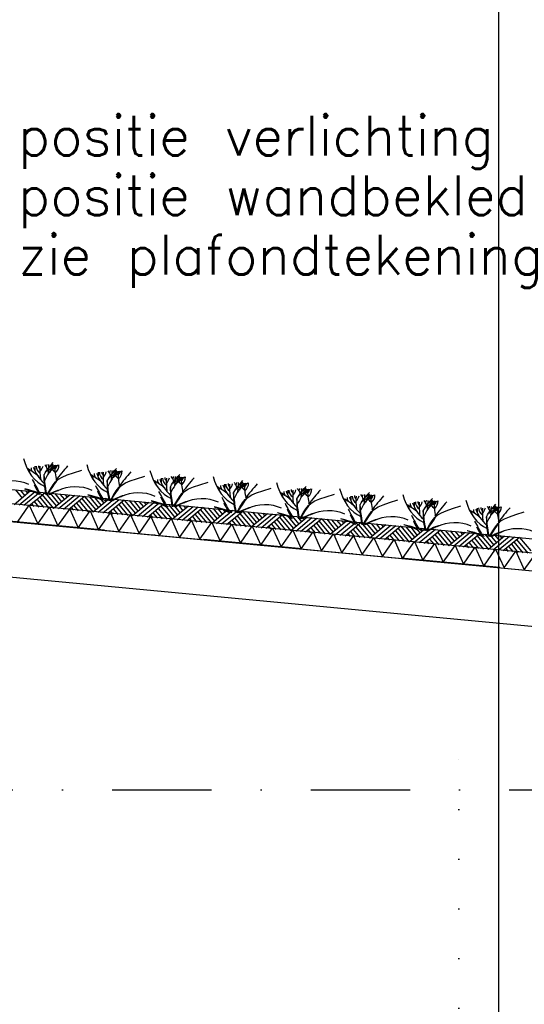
# Model space of a CAD drawing. Extents: x -19795 to 103381, y 127200 to 154480.
# Tile 31 of 76: x 32260 to 34803, y 141736 to 146695. Entities that reach past the tile are written whole.
import ezdxf
from ezdxf.enums import TextEntityAlignment as Align

# ---------------------------------------------------------------- set-up
doc = ezdxf.new("R2010")
doc.units = 0
doc.header["$LTSCALE"] = 1000
doc.header["$MEASUREMENT"] = 0
doc.linetypes.add('DASHDOT', pattern=[1, 0.5, -0.25, 0, -0.25])
doc.linetypes.add('DOT', pattern=[0.25, 0, -0.25])
for name, color, linetype in [('B02', 7, 'CONTINUOUS'), ('B03', 7, 'CONTINUOUS'), ('B06', 7, 'CONTINUOUS')]:
    doc.layers.add(name, color=color, linetype=linetype)
doc.styles.add('TXT', font='txt.shx')

msp = doc.modelspace()

# ---------------------------------------------------------------- linework, layer by layer
at = {"layer": 'B02', "color": 5, "linetype": 'Continuous'}
msp.add_line((34672.5, 151594.9), (34672.5, 127199.6), dxfattribs=at)
at = {"layer": 'B02', "color": 5, "linetype": 'DASHDOT'}
for p, q in [((103381, 137447.3), (-17123, 148828)), ((-16278, 142816), (87058.3, 142816))]:
    msp.add_line(p, q, dxfattribs=at)
at = {"layer": 'B03', "color": 5, "linetype": 'Continuous'}
for p, q in [((32313.9, 144319.9), (32232.2, 144252.3)), ((32239.2, 144327), (32272.5, 144285.7)), ((32338.8, 144317.6), (32257.1, 144250)), ((32264.1, 144324.6), (32286.7, 144297.4)), ((32363.7, 144315.2), (32282, 144247.6)), ((32289, 144322.3), (32300.8, 144309.1)), ((32388.6, 144312.9), (32306.8, 144245.3)), ((32374.5, 144302.1), (32431.3, 144233.5)), ((32388.6, 144312.9), (32445.5, 144245.2)), ((32413.5, 144310.5), (32458.5, 144256)), ((32513, 144301.1), (32431.3, 144233.5)), ((32438.3, 144308.2), (32471.6, 144266.9)), ((32537.9, 144298.8), (32456.2, 144231.1)), ((32463.2, 144305.8), (32485.8, 144278.6)), ((32562.8, 144296.4), (32481.1, 144228.8)), ((32488.1, 144303.5), (32499.9, 144290.3)), ((32587.7, 144294.1), (32506, 144226.5)), ((32587.7, 144294.1), (32644.6, 144226.4)), ((32612.6, 144291.7), (32657.7, 144237.2)), ((32320, 144257.1), (32331.7, 144242.9)), ((32334.1, 144267.8), (32356.6, 144240.6)), ((32348.2, 144278.5), (32381.5, 144238.2)), ((32361.3, 144290.3), (32406.4, 144235.9)), ((32533.2, 144249), (32555.8, 144221.8)), ((32547.3, 144259.7), (32580.6, 144219.4)), ((32560.5, 144271.5), (32605.5, 144217)), ((32573.6, 144283.3), (32630.4, 144214.7)), ((32712.1, 144282.3), (32630.4, 144214.7)), ((32637.5, 144289.4), (32670.7, 144248.1)), ((32737, 144280), (32655.3, 144212.4)), ((32662.3, 144287), (32684.9, 144259.8)), ((32761.9, 144277.6), (32680.2, 144210)), ((32687.2, 144284.7), (32699.1, 144271.5)), ((32786.8, 144275.3), (32705.1, 144207.6)), ((32759.6, 144252.7), (32804.6, 144198.2)), ((32772.7, 144264.5), (32829.5, 144195.9)), ((32786.8, 144275.3), (32843.7, 144207.6)), ((32811.7, 144272.9), (32856.8, 144218.4)), ((32911.2, 144263.5), (32829.5, 144195.9)), ((32836.6, 144270.6), (32869.8, 144229.2)), ((32936.1, 144261.2), (32854.4, 144193.5)), ((32861.5, 144268.2), (32884, 144241)), ((32961, 144258.8), (32879.3, 144191.2)), ((32886.4, 144265.9), (32898.2, 144252.7)), ((32985.9, 144256.5), (32904.2, 144188.8)), ((32971.8, 144245.7), (33028.6, 144177.1)), ((32985.9, 144256.5), (33042.8, 144188.8)), ((33010.8, 144254.1), (33055.9, 144199.6)), ((33110.4, 144244.7), (33028.6, 144177.1)), ((33035.7, 144251.8), (33069, 144210.5)), ((33135.2, 144242.4), (33053.5, 144174.7)), ((33060.6, 144249.4), (33083.1, 144222.2)), ((33085.5, 144247), (33097.3, 144233.9)), ((32519.1, 144238.3), (32530.9, 144224.1)), ((32718.2, 144219.5), (32730, 144205.3)), ((32732.3, 144230.2), (32754.9, 144203)), ((32746.4, 144240.9), (32779.8, 144200.6)), ((32917.4, 144200.7), (32929.1, 144186.5)), ((32931.4, 144211.4), (32954, 144184.1)), ((32945.5, 144222.1), (32978.9, 144181.8)), ((32958.7, 144233.9), (33003.8, 144179.4)), ((33160.1, 144240), (33078.4, 144172.4)), ((33185, 144237.6), (33103.3, 144170)), ((33130.6, 144192.6), (33153.1, 144165.3)), ((33144.6, 144203.3), (33178, 144163)), ((33157.8, 144215.1), (33202.9, 144160.6)), ((33171, 144226.9), (33227.8, 144158.3)), ((33185, 144237.6), (33241.9, 144170)), ((33209.9, 144235.3), (33255, 144180.8)), ((33309.5, 144225.9), (33227.8, 144158.3)), ((33234.8, 144233), (33268.1, 144191.6)), ((33334.4, 144223.5), (33252.6, 144155.9)), ((33259.7, 144230.6), (33282.2, 144203.4)), ((33359.2, 144221.2), (33277.5, 144153.6)), ((33284.6, 144228.2), (33296.4, 144215.1)), ((33384.1, 144218.9), (33302.4, 144151.2)), ((33356.9, 144196.3), (33402, 144141.8)), ((33370.1, 144208.1), (33426.9, 144139.5)), ((33384.1, 144218.9), (33441, 144151.2)), ((33409, 144216.5), (33454.1, 144162)), ((33508.6, 144207.1), (33426.9, 144139.5)), ((33433.9, 144214.1), (33467.2, 144172.8)), ((33533.5, 144204.7), (33451.8, 144137.1)), ((33458.8, 144211.8), (33481.3, 144184.6)), ((33558.4, 144202.4), (33476.7, 144134.8)), ((33483.7, 144209.4), (33495.5, 144196.3)), ((33583.3, 144200), (33501.5, 144132.4)), ((33583.3, 144200), (33640.2, 144132.4)), ((33608.2, 144197.7), (33653.2, 144143.2)), ((33633, 144195.3), (33666.3, 144154)), ((33657.9, 144193), (33680.5, 144165.8)), ((33116.5, 144181.9), (33128.2, 144167.7)), ((33315.6, 144163), (33327.3, 144148.9)), ((33329.7, 144173.8), (33352.2, 144146.5)), ((33343.7, 144184.5), (33377.1, 144144.2)), ((33514.7, 144144.2), (33526.4, 144130.1)), ((33528.8, 144155), (33551.3, 144127.7)), ((33542.8, 144165.7), (33576.2, 144125.4)), ((33556, 144177.5), (33601.1, 144123)), ((33569.2, 144189.3), (33626, 144120.7)), ((33707.7, 144188.3), (33626, 144120.7)), ((33732.6, 144185.9), (33650.9, 144118.3)), ((33757.5, 144183.6), (33675.8, 144116)), ((33682.8, 144190.6), (33694.6, 144177.5)), ((33782.4, 144181.2), (33700.7, 144113.6)), ((33742, 144146.9), (33775.3, 144106.6)), ((33755.1, 144158.7), (33800.2, 144104.2)), ((33768.3, 144170.5), (33825.1, 144101.9)), ((33782.4, 144181.2), (33839.3, 144113.6)), ((33807.3, 144178.9), (33852.3, 144124.4)), ((33906.8, 144169.5), (33825.1, 144101.9)), ((33832.2, 144176.5), (33865.4, 144135.2)), ((33931.7, 144167.1), (33850, 144099.5)), ((33857, 144174.2), (33879.6, 144147)), ((33956.6, 144164.8), (33874.9, 144097.2)), ((33881.9, 144171.8), (33893.7, 144158.7)), ((33981.5, 144162.4), (33899.8, 144094.8)), ((33967.4, 144151.7), (34024.2, 144083.1)), ((33981.5, 144162.4), (34038.4, 144094.8)), ((34006.4, 144160.1), (34051.4, 144105.6)), ((34105.9, 144150.7), (34024.2, 144083.1)), ((34031.3, 144157.7), (34064.5, 144116.4)), ((34130.8, 144148.3), (34049.1, 144080.7)), ((34056.2, 144155.4), (34078.7, 144128.1)), ((34155.7, 144146), (34074, 144078.4)), ((34081, 144153), (34092.9, 144139.9)), ((34180.6, 144143.6), (34098.9, 144076)), ((34180.6, 144143.6), (34237.5, 144076)), ((33713.8, 144125.4), (33725.5, 144111.3)), ((33727.9, 144136.2), (33750.4, 144108.9)), ((33912.9, 144106.6), (33924.7, 144092.5)), ((33927, 144117.4), (33949.5, 144090.1)), ((33941.1, 144128.1), (33974.4, 144087.8)), ((33954.2, 144139.9), (33999.3, 144085.4)), ((34126.1, 144098.5), (34148.7, 144071.3)), ((34140.2, 144109.3), (34173.6, 144069)), ((34153.4, 144121.1), (34198.4, 144066.6)), ((34166.5, 144132.9), (34223.3, 144064.3)), ((34205.5, 144141.3), (34250.6, 144086.8)), ((34305, 144131.9), (34223.3, 144064.3)), ((34230.4, 144138.9), (34263.6, 144097.6)), ((34329.9, 144129.5), (34248.2, 144061.9)), ((34255.3, 144136.6), (34277.8, 144109.3)), ((34354.8, 144127.2), (34273.1, 144059.6)), ((34280.2, 144134.2), (34292, 144121.1)), ((34379.7, 144124.8), (34298, 144057.2)), ((34352.5, 144102.3), (34397.6, 144047.8)), ((34365.6, 144114.1), (34422.4, 144045.5)), ((34379.7, 144124.8), (34436.6, 144057.2)), ((34404.6, 144122.5), (34449.7, 144068)), ((34504.2, 144113.1), (34422.4, 144045.5)), ((34429.5, 144120.1), (34462.8, 144078.8)), ((34529.1, 144110.7), (34447.3, 144043.1)), ((34454.4, 144117.8), (34476.9, 144090.5)), ((34553.9, 144108.4), (34472.2, 144040.8)), ((34479.3, 144115.4), (34491.1, 144102.2)), ((34578.8, 144106), (34497.1, 144038.4)), ((34564.8, 144095.3), (34621.6, 144026.6)), ((34578.8, 144106), (34635.7, 144038.4)), ((34603.7, 144103.7), (34648.8, 144049.2)), ((34703.3, 144094.3), (34621.6, 144026.6)), ((34628.6, 144101.3), (34661.9, 144060)), ((34653.5, 144099), (34676, 144071.7)), ((34678.4, 144096.6), (34690.2, 144083.5)), ((34112.1, 144087.8), (34123.8, 144073.7)), ((34311.2, 144069), (34322.9, 144054.9)), ((34325.2, 144079.7), (34347.8, 144052.5)), ((34339.3, 144090.5), (34372.7, 144050.1)), ((34510.3, 144050.2), (34522, 144036)), ((34524.3, 144060.9), (34546.9, 144033.7)), ((34538.4, 144071.7), (34571.8, 144031.4)), ((34551.6, 144083.5), (34596.7, 144029)), ((34728.2, 144091.9), (34646.4, 144024.3)), ((34753.1, 144089.6), (34671.3, 144022)), ((34777.9, 144087.2), (34696.2, 144019.6)), ((34737.5, 144052.9), (34770.9, 144012.5)), ((34750.7, 144064.7), (34795.8, 144010.2)), ((34763.9, 144076.5), (34820.7, 144007.8)), ((34777.9, 144087.2), (34834.8, 144019.6)), ((34709.4, 144031.4), (34721.1, 144017.2)), ((34723.5, 144042.1), (34746, 144014.9))]:
    msp.add_line(p, q, dxfattribs=at)
at = {"layer": 'B03', "color": 1, "linetype": 'DOT'}
msp.add_line((34472.5, 137966), (34472.5, 143101.6), dxfattribs=at)
at = {"layer": 'B03', "color": 7, "linetype": 'Continuous'}
msp.add_lwpolyline([(8718.9, 146548.3), (85764.1, 139271.9), (85852.5, 139262.1)], dxfattribs=at)
at = {"layer": 'B03', "color": 1, "linetype": 'Continuous'}
for points in [[(8764.1, 146473.7), (85771.7, 139200.8), (85852.5, 139191.7)], [(8755.6, 146384.1), (85762.5, 139111.2), (85852.5, 139101.2)]]:
    msp.add_lwpolyline(points, dxfattribs=at)
at = {"layer": 'B03', "color": 2, "linetype": 'Continuous'}
msp.add_lwpolyline([(41424.9, 143298.6), (41413.2, 143174.7), (41164.3, 143198.2), (41149.7, 143043.9), (8492.1, 146127.5), (8518.3, 146404.3)], close=True, dxfattribs=at)
at = {"layer": 'B03', "color": 5, "linetype": 'Continuous'}
for points in [[(32249.1, 144165.3), (32308.6, 144250.1), (32351.2, 144155.6)], [(32351.2, 144155.6), (32410.8, 144240.4), (32453.4, 144146)], [(32453.4, 144146), (32512.9, 144230.8), (32555.5, 144136.4)], [(32555.5, 144136.4), (32615, 144221.1), (32657.7, 144126.7)], [(32657.7, 144126.7), (32717.2, 144211.5), (32759.8, 144117.1)], [(32759.8, 144117.1), (32819.3, 144201.8), (32861.9, 144107.4)], [(32861.9, 144107.4), (32921.5, 144192.2), (32964.1, 144097.8)], [(32964.1, 144097.8), (33023.6, 144182.5), (33066.2, 144088.1)], [(33066.2, 144088.1), (33125.8, 144172.9), (33168.4, 144078.5)], [(33168.4, 144078.5), (33227.9, 144163.2), (33270.5, 144068.8)], [(33270.5, 144068.8), (33330.1, 144153.6), (33372.7, 144059.2)], [(33372.7, 144059.2), (33432.2, 144144), (33474.8, 144049.5)], [(33474.8, 144049.5), (33534.3, 144134.3), (33577, 144039.9)], [(33577, 144039.9), (33636.5, 144124.7), (33679.1, 144030.2)], [(33679.1, 144030.2), (33738.7, 144115), (33781.3, 144020.6)], [(33781.3, 144020.6), (33840.8, 144105.4), (33883.4, 144010.9)], [(33883.4, 144010.9), (33942.9, 144095.7), (33985.6, 144001.3)], [(33985.6, 144001.3), (34045.1, 144086.1), (34087.7, 143991.6)], [(34087.7, 143991.6), (34147.2, 144076.4), (34189.8, 143982)], [(34189.8, 143982), (34249.4, 144066.8), (34292, 143972.4)], [(34292, 143972.4), (34351.5, 144057.1), (34394.1, 143962.7)], [(34394.1, 143962.7), (34453.7, 144047.5), (34496.3, 143953.1)], [(34496.3, 143953.1), (34555.8, 144037.8), (34598.4, 143943.4)], [(34598.4, 143943.4), (34657.9, 144028.2), (34700.6, 143933.8)], [(34700.6, 143933.8), (34760.1, 144018.5), (34802.7, 143924.1)], [(34802.7, 143924.1), (34862.2, 144008.9), (34904.9, 143914.5)]]:
    msp.add_lwpolyline(points, dxfattribs=at)
for centre, major_axis, ratio, start_param, end_param in [((32436.8, 144555.3), (0, 221.9), 0.744818, 1.89324, 2.833024), ((32670.8, 144492), (349.9, 0), 0.660641, 3.359516, 3.751905), ((43269.5, 144402.9), (10932.7, 0), 0.660641, 3.135652, 3.138449), ((32425.6, 144445.8), (82.2, 0), 0.660641, 3.127227, 3.861374), ((32398.9, 144448.1), (43.9, 0), 0.660641, 3.11489, 3.740647), ((33234.2, 144427.2), (871.9, 0), 0.660641, 3.10941, 3.218759), ((32243.8, 144463.2), (136.6, 0), 0.660641, 5.766599, 6.106268), ((33129.9, 144219), (780.2, 0), 0.660641, 2.672959, 2.83724), ((32295, 144418.7), (106.3, 0), 0.660641, 0.168666, 0.523639), ((32366.9, 144454.2), (32.1, 0), 0.660641, 5.702662, 6.319964), ((33195.2, 143896.3), (1125.8, 0), 0.660641, 2.302834, 2.361653), ((31477.5, 144458.6), (930.5, 0), 0.660641, 6.203932, 6.276051), ((32280.9, 144525.5), (182, 0), 0.660641, 5.494245, 5.671447), ((32592.6, 144346.6), (209.9, 0), 0.660641, 2.289302, 2.622785), ((32543.7, 144469.1), (133, 0), 0.660641, 3.3755, 3.801171), ((32452.4, 144448.6), (27.8, 0), 0.660641, 3.052601, 4.146823), ((33069, 144442.9), (631.5, 0), 0.660641, 3.120153, 3.307181), ((32351.2, 144451.8), (107, 0), 0.660641, 5.689062, 6.294216), ((32404.2, 144450.5), (43.8, 0), 0.660641, 5.674398, 6.301457), ((34110, 143824.6), (1864.2, 0), 0.660641, 2.611038, 2.678375), ((32755.2, 144525.3), (0, 221.9), 0.744818, 1.89324, 2.833024), ((31961.9, 144184.7), (506.6, 0), 0.660641, 0.68343, 0.834515), ((32287.2, 144414.8), (25, 0), 0.660641, 6.250795, 7.087454), ((32383.7, 144437.8), (66.2, 0), 0.660641, 3.115421, 3.534564), ((32280.3, 144154.6), (506.6, 0), 0.660641, 0.68343, 0.834515), ((32605.6, 144384.7), (25, 0), 0.660641, 6.250795, 7.087454), ((32702.1, 144407.7), (66.2, 0), 0.660641, 3.115421, 3.534564), ((32989.2, 144461.9), (349.9, 0), 0.660641, 3.359516, 3.751905), ((43587.9, 144372.9), (10932.7, 0), 0.660641, 3.135652, 3.138449), ((32744, 144415.7), (82.2, 0), 0.660641, 3.127227, 3.861374), ((32717.3, 144418), (43.9, 0), 0.660641, 3.11489, 3.740647), ((33552.6, 144397.2), (871.9, 0), 0.660641, 3.10941, 3.218759), ((32562.2, 144433.1), (136.6, 0), 0.660641, 5.766599, 6.106268), ((33448.3, 144188.9), (780.2, 0), 0.660641, 2.672959, 2.83724), ((32613.4, 144388.6), (106.3, 0), 0.660641, 0.168666, 0.523639), ((32685.3, 144424.1), (32.1, 0), 0.660641, 5.702662, 6.319964), ((33513.6, 143866.2), (1125.8, 0), 0.660641, 2.302834, 2.361653), ((31795.9, 144428.5), (930.5, 0), 0.660641, 6.203932, 6.276051), ((32599.4, 144495.5), (182, 0), 0.660641, 5.494245, 5.671447), ((32911, 144316.5), (209.9, 0), 0.660641, 2.289302, 2.622785), ((32862.1, 144439), (133, 0), 0.660641, 3.3755, 3.801171), ((32770.8, 144418.6), (27.8, 0), 0.660641, 3.052601, 4.146823), ((33387.4, 144412.8), (631.5, 0), 0.660641, 3.120153, 3.307181), ((32669.6, 144421.7), (107, 0), 0.660641, 5.689062, 6.294216), ((32722.6, 144420.4), (43.8, 0), 0.660641, 5.674398, 6.301457), ((34428.5, 143794.5), (1864.2, 0), 0.660641, 2.611038, 2.678375), ((33073.6, 144495.2), (0, 221.9), 0.744818, 1.89324, 2.833024), ((33766.7, 144158.8), (780.2, 0), 0.660641, 2.672959, 2.83724), ((32931.8, 144358.6), (106.3, 0), 0.660641, 0.168666, 0.523639), ((33003.7, 144394.1), (32.1, 0), 0.660641, 5.702662, 6.319964), ((32114.3, 144398.4), (930.5, 0), 0.660641, 6.203932, 6.276051), ((32917.8, 144465.4), (182, 0), 0.660641, 5.494245, 5.671447), ((33229.4, 144286.4), (209.9, 0), 0.660641, 2.289302, 2.622785), ((33705.8, 144382.7), (631.5, 0), 0.660641, 3.120153, 3.307181), ((32988.1, 144391.6), (107, 0), 0.660641, 5.689062, 6.294216), ((33041, 144390.3), (43.8, 0), 0.660641, 5.674398, 6.301457), ((33392, 144465.1), (0, 221.9), 0.744818, 1.89324, 2.833024), ((32222.9, 144276.9), (144.6, 0), 0.660641, 0.95331, 2.235111), ((41351.8, 146466.4), (9564.7, 0), 0.660641, 3.478125, 3.489628), ((32556.2, 144386.7), (228.6, 0), 0.660641, 3.374473, 3.651764), ((32541.3, 144246.8), (144.6, 0), 0.660641, 0.95331, 2.235111), ((41670.2, 146436.3), (9564.7, 0), 0.660641, 3.478125, 3.489628), ((32598.7, 144124.6), (506.6, 0), 0.660641, 0.68343, 0.834515), ((32924, 144354.7), (25, 0), 0.660641, 6.250795, 7.087454), ((33020.6, 144377.6), (66.2, 0), 0.660641, 3.115421, 3.534564), ((33307.6, 144431.8), (349.9, 0), 0.660641, 3.359516, 3.751905), ((43906.3, 144342.8), (10932.7, 0), 0.660641, 3.135652, 3.138449), ((33062.4, 144385.7), (82.2, 0), 0.660641, 3.127227, 3.861374), ((33035.7, 144388), (43.9, 0), 0.660641, 3.11489, 3.740647), ((33871, 144367.1), (871.9, 0), 0.660641, 3.10941, 3.218759), ((32880.6, 144403), (136.6, 0), 0.660641, 5.766599, 6.106268), ((33832, 143836.1), (1125.8, 0), 0.660641, 2.302834, 2.361653), ((33180.6, 144409), (133, 0), 0.660641, 3.3755, 3.801171), ((33089.2, 144388.5), (27.8, 0), 0.660641, 3.052601, 4.146823), ((34746.9, 143764.4), (1864.2, 0), 0.660641, 2.611038, 2.678375), ((32917.1, 144094.5), (506.6, 0), 0.660641, 0.68343, 0.834515), ((33339, 144347.5), (66.2, 0), 0.660641, 3.115421, 3.534564), ((33626, 144401.7), (349.9, 0), 0.660641, 3.359516, 3.751905), ((44224.8, 144312.7), (10932.7, 0), 0.660641, 3.135652, 3.138449), ((33380.8, 144355.6), (82.2, 0), 0.660641, 3.127227, 3.861374), ((33354.1, 144357.9), (43.9, 0), 0.660641, 3.11489, 3.740647), ((34189.5, 144337), (871.9, 0), 0.660641, 3.10941, 3.218759), ((33199, 144372.9), (136.6, 0), 0.660641, 5.766599, 6.106268), ((34085.1, 144128.8), (780.2, 0), 0.660641, 2.672959, 2.83724), ((33250.2, 144328.5), (106.3, 0), 0.660641, 0.168666, 0.523639), ((33322.1, 144364), (32.1, 0), 0.660641, 5.702662, 6.319964), ((34150.4, 143806), (1125.8, 0), 0.660641, 2.302834, 2.361653), ((32432.7, 144368.4), (930.5, 0), 0.660641, 6.203932, 6.276051), ((33236.2, 144435.3), (182, 0), 0.660641, 5.494245, 5.671447), ((33547.8, 144256.4), (209.9, 0), 0.660641, 2.289302, 2.622785), ((33499, 144378.9), (133, 0), 0.660641, 3.3755, 3.801171), ((33407.6, 144358.4), (27.8, 0), 0.660641, 3.052601, 4.146823), ((34024.2, 144352.6), (631.5, 0), 0.660641, 3.120153, 3.307181), ((33306.5, 144361.5), (107, 0), 0.660641, 5.689062, 6.294216), ((33359.4, 144360.2), (43.8, 0), 0.660641, 5.674398, 6.301457), ((35065.3, 143734.3), (1864.2, 0), 0.660641, 2.611038, 2.678375), ((33710.4, 144435), (0, 221.9), 0.744818, 1.89324, 2.833024), ((32549.2, 144200.5), (210.8, 0), 0.660641, 1.96762, 2.325094), ((32539.9, 144217), (181.9, 0), 0.660641, 2.065597, 2.35593), ((32874.6, 144356.6), (228.6, 0), 0.660641, 3.374473, 3.651764), ((32867.6, 144170.5), (210.8, 0), 0.660641, 1.96762, 2.325094), ((32858.3, 144186.9), (181.9, 0), 0.660641, 2.065597, 2.35593), ((32859.7, 144216.7), (144.6, 0), 0.660641, 0.95331, 2.235111), ((41988.6, 146406.3), (9564.7, 0), 0.660641, 3.478125, 3.489628), ((33193, 144326.5), (228.6, 0), 0.660641, 3.374473, 3.651764), ((33242.4, 144324.6), (25, 0), 0.660641, 6.250795, 7.087454), ((33235.5, 144064.4), (506.6, 0), 0.660641, 0.68343, 0.834515), ((33560.8, 144294.5), (25, 0), 0.660641, 6.250795, 7.087454), ((33657.4, 144317.4), (66.2, 0), 0.660641, 3.115421, 3.534564), ((33944.5, 144371.6), (349.9, 0), 0.660641, 3.359516, 3.751905), ((44543.2, 144282.6), (10932.7, 0), 0.660641, 3.135652, 3.138449), ((33699.3, 144325.5), (82.2, 0), 0.660641, 3.127227, 3.861374), ((33672.5, 144327.8), (43.9, 0), 0.660641, 3.11489, 3.740647), ((34507.9, 144306.9), (871.9, 0), 0.660641, 3.10941, 3.218759), ((33517.4, 144342.9), (136.6, 0), 0.660641, 5.766599, 6.106268), ((34403.5, 144098.7), (780.2, 0), 0.660641, 2.672959, 2.83724), ((33568.7, 144298.4), (106.3, 0), 0.660641, 0.168666, 0.523639), ((33640.5, 144333.9), (32.1, 0), 0.660641, 5.702662, 6.319964), ((34468.9, 143776), (1125.8, 0), 0.660641, 2.302834, 2.361653), ((32751.1, 144338.3), (930.5, 0), 0.660641, 6.203932, 6.276051), ((33554.6, 144405.2), (182, 0), 0.660641, 5.494245, 5.671447), ((33866.2, 144226.3), (209.9, 0), 0.660641, 2.289302, 2.622785), ((33817.4, 144348.8), (133, 0), 0.660641, 3.3755, 3.801171), ((33726, 144328.3), (27.8, 0), 0.660641, 3.052601, 4.146823), ((34342.6, 144322.5), (631.5, 0), 0.660641, 3.120153, 3.307181), ((33624.9, 144331.4), (107, 0), 0.660641, 5.689062, 6.294216), ((33677.8, 144330.1), (43.8, 0), 0.660641, 5.674398, 6.301457), ((35383.7, 143704.2), (1864.2, 0), 0.660641, 2.611038, 2.678375), ((34028.8, 144404.9), (0, 221.9), 0.744818, 1.89324, 2.833024), ((34262.9, 144341.6), (349.9, 0), 0.660641, 3.359516, 3.751905), ((44861.6, 144252.5), (10932.7, 0), 0.660641, 3.135652, 3.138449), ((34017.7, 144295.4), (82.2, 0), 0.660641, 3.127227, 3.861374), ((33990.9, 144297.7), (43.9, 0), 0.660641, 3.11489, 3.740647), ((34826.3, 144276.8), (871.9, 0), 0.660641, 3.10941, 3.218759), ((33835.8, 144312.8), (136.6, 0), 0.660641, 5.766599, 6.106268), ((34721.9, 144068.6), (780.2, 0), 0.660641, 2.672959, 2.83724), ((33887.1, 144268.3), (106.3, 0), 0.660641, 0.168666, 0.523639), ((33958.9, 144303.8), (32.1, 0), 0.660641, 5.702662, 6.319964), ((34787.3, 143745.9), (1125.8, 0), 0.660641, 2.302834, 2.361653), ((33069.5, 144308.2), (930.5, 0), 0.660641, 6.203932, 6.276051), ((33873, 144375.1), (182, 0), 0.660641, 5.494245, 5.671447), ((34184.6, 144196.2), (209.9, 0), 0.660641, 2.289302, 2.622785), ((34135.8, 144318.7), (133, 0), 0.660641, 3.3755, 3.801171), ((34044.4, 144298.2), (27.8, 0), 0.660641, 3.052601, 4.146823), ((34661.1, 144292.5), (631.5, 0), 0.660641, 3.120153, 3.307181), ((33943.3, 144301.4), (107, 0), 0.660641, 5.689062, 6.294216), ((33996.2, 144300.1), (43.8, 0), 0.660641, 5.674398, 6.301457), ((35702.1, 143674.2), (1864.2, 0), 0.660641, 2.611038, 2.678375), ((34347.2, 144374.9), (0, 221.9), 0.744818, 1.89324, 2.833024), ((33186, 144140.4), (210.8, 0), 0.660641, 1.96762, 2.325094), ((33176.7, 144156.9), (181.9, 0), 0.660641, 2.065597, 2.35593), ((33178.2, 144186.6), (144.6, 0), 0.660641, 0.95331, 2.235111), ((42307, 146376.2), (9564.7, 0), 0.660641, 3.478125, 3.489628), ((33511.4, 144296.4), (228.6, 0), 0.660641, 3.374473, 3.651764), ((33496.6, 144156.6), (144.6, 0), 0.660641, 0.95331, 2.235111), ((42625.4, 146346.1), (9564.7, 0), 0.660641, 3.478125, 3.489628), ((33553.9, 144034.3), (506.6, 0), 0.660641, 0.68343, 0.834515), ((33879.2, 144264.4), (25, 0), 0.660641, 6.250795, 7.087454), ((33975.8, 144287.4), (66.2, 0), 0.660641, 3.115421, 3.534564), ((33872.3, 144004.2), (506.6, 0), 0.660641, 0.68343, 0.834515), ((34197.6, 144234.3), (25, 0), 0.660641, 6.250795, 7.087454), ((34294.2, 144257.3), (66.2, 0), 0.660641, 3.115421, 3.534564), ((34581.3, 144311.5), (349.9, 0), 0.660641, 3.359516, 3.751905), ((45180, 144222.5), (10932.7, 0), 0.660641, 3.135652, 3.138449), ((34336.1, 144265.3), (82.2, 0), 0.660641, 3.127227, 3.861374), ((34309.4, 144267.6), (43.9, 0), 0.660641, 3.11489, 3.740647), ((35144.7, 144246.8), (871.9, 0), 0.660641, 3.10941, 3.218759), ((34154.2, 144282.7), (136.6, 0), 0.660641, 5.766599, 6.106268), ((35040.3, 144038.5), (780.2, 0), 0.660641, 2.672959, 2.83724), ((34205.5, 144238.2), (106.3, 0), 0.660641, 0.168666, 0.523639), ((34277.3, 144273.7), (32.1, 0), 0.660641, 5.702662, 6.319964), ((35105.7, 143715.8), (1125.8, 0), 0.660641, 2.302834, 2.361653), ((33387.9, 144278.1), (930.5, 0), 0.660641, 6.203932, 6.276051), ((34191.4, 144345.1), (182, 0), 0.660641, 5.494245, 5.671447), ((34503, 144166.1), (209.9, 0), 0.660641, 2.289302, 2.622785), ((34454.2, 144288.6), (133, 0), 0.660641, 3.3755, 3.801171), ((34362.8, 144268.2), (27.8, 0), 0.660641, 3.052601, 4.146823), ((34979.5, 144262.4), (631.5, 0), 0.660641, 3.120153, 3.307181), ((34261.7, 144271.3), (107, 0), 0.660641, 5.689062, 6.294216), ((34314.6, 144270), (43.8, 0), 0.660641, 5.674398, 6.301457), ((36020.5, 143644.1), (1864.2, 0), 0.660641, 2.611038, 2.678375), ((34665.6, 144344.8), (0, 221.9), 0.744818, 1.89324, 2.833024), ((34523.9, 144208.2), (106.3, 0), 0.660641, 0.168666, 0.523639), ((34595.7, 144243.7), (32.1, 0), 0.660641, 5.702662, 6.319964), ((33706.3, 144248), (930.5, 0), 0.660641, 6.203932, 6.276051), ((34509.8, 144315), (182, 0), 0.660641, 5.494245, 5.671447), ((34580.1, 144241.2), (107, 0), 0.660641, 5.689062, 6.294216), ((33504.4, 144110.3), (210.8, 0), 0.660641, 1.96762, 2.325094), ((33495.1, 144126.8), (181.9, 0), 0.660641, 2.065597, 2.35593), ((33829.8, 144266.4), (228.6, 0), 0.660641, 3.374473, 3.651764), ((33822.8, 144080.2), (210.8, 0), 0.660641, 1.96762, 2.325094), ((33813.5, 144096.7), (181.9, 0), 0.660641, 2.065597, 2.35593), ((33815, 144126.5), (144.6, 0), 0.660641, 0.95331, 2.235111), ((42943.8, 146316), (9564.7, 0), 0.660641, 3.478125, 3.489628), ((34148.2, 144236.3), (228.6, 0), 0.660641, 3.374473, 3.651764), ((34133.4, 144096.4), (144.6, 0), 0.660641, 0.95331, 2.235111), ((43262.2, 146285.9), (9564.7, 0), 0.660641, 3.478125, 3.489628), ((34190.7, 143974.2), (506.6, 0), 0.660641, 0.68343, 0.834515), ((34516, 144204.3), (25, 0), 0.660641, 6.250795, 7.087454), ((34612.6, 144227.2), (66.2, 0), 0.660641, 3.115421, 3.534564), ((34899.7, 144281.4), (349.9, 0), 0.660641, 3.359516, 3.751905), ((45498.4, 144192.4), (10932.7, 0), 0.660641, 3.135652, 3.138449), ((34654.5, 144235.3), (82.2, 0), 0.660641, 3.127227, 3.861374), ((34627.8, 144237.6), (43.9, 0), 0.660641, 3.11489, 3.740647), ((35463.1, 144216.7), (871.9, 0), 0.660641, 3.10941, 3.218759), ((34472.6, 144252.6), (136.6, 0), 0.660641, 5.766599, 6.106268), ((35358.7, 144008.4), (780.2, 0), 0.660641, 2.672959, 2.83724), ((35424.1, 143685.7), (1125.8, 0), 0.660641, 2.302834, 2.361653), ((34821.4, 144136), (209.9, 0), 0.660641, 2.289302, 2.622785), ((34772.6, 144258.6), (133, 0), 0.660641, 3.3755, 3.801171), ((34681.2, 144238.1), (27.8, 0), 0.660641, 3.052601, 4.146823), ((35297.9, 144232.3), (631.5, 0), 0.660641, 3.120153, 3.307181), ((34633, 144239.9), (43.8, 0), 0.660641, 5.674398, 6.301457), ((36338.9, 143614), (1864.2, 0), 0.660641, 2.611038, 2.678375), ((34141.2, 144050.1), (210.8, 0), 0.660641, 1.96762, 2.325094), ((34131.9, 144066.6), (181.9, 0), 0.660641, 2.065597, 2.35593), ((34466.6, 144206.2), (228.6, 0), 0.660641, 3.374473, 3.651764), ((34459.7, 144020.1), (210.8, 0), 0.660641, 1.96762, 2.325094), ((34451.8, 144066.3), (144.6, 0), 0.660641, 0.95331, 2.235111), ((43580.7, 146255.9), (9564.7, 0), 0.660641, 3.478125, 3.489628), ((34450.3, 144036.5), (181.9, 0), 0.660641, 2.065597, 2.35593), ((34785.1, 144176.1), (228.6, 0), 0.660641, 3.374473, 3.651764), ((34778.1, 143990), (210.8, 0), 0.660641, 1.96762, 2.325094), ((34768.8, 144006.5), (181.9, 0), 0.660641, 2.065597, 2.35593), ((34770.2, 144036.2), (144.6, 0), 0.660641, 0.95331, 2.235111)]:
    msp.add_ellipse(centre, major_axis=major_axis, ratio=ratio, start_param=start_param, end_param=end_param, dxfattribs=at)
for points in [[(32383.1, 144402.2), (32401.4, 144434), (32401.4, 144434), (32430, 144465)], [(32396.6, 144302.7), (32388, 144357.1), (32388, 144357.1), (32383.1, 144402.2)], [(32393.6, 144302), (32384.1, 144354), (32384.1, 144354.8), (32384.4, 144403.8)], [(32399.2, 144303.5), (32446.2, 144386.5), (32446.2, 144386.5), (32572.9, 144426.6)], [(32701.5, 144372.1), (32719.8, 144403.9), (32719.8, 144403.9), (32748.4, 144434.9)], [(32717.6, 144273.4), (32764.6, 144356.4), (32764.6, 144356.4), (32891.3, 144396.5)], [(33019.9, 144342), (33038.2, 144373.9), (33038.2, 144373.9), (33066.8, 144404.9)], [(32399.5, 144302), (32447.4, 144372.5), (32447.5, 144372.7), (32450, 144375.6)], [(32715, 144272.6), (32706.4, 144327.1), (32706.4, 144327.1), (32701.5, 144372.1)], [(32712, 144271.9), (32702.5, 144324), (32702.5, 144324.7), (32702.8, 144373.7)], [(32718, 144271.9), (32765.8, 144342.5), (32765.9, 144342.6), (32768.4, 144345.5)], [(33033.4, 144242.6), (33024.8, 144297), (33024.8, 144297), (33019.9, 144342)], [(33030.4, 144241.9), (33020.9, 144293.9), (33020.9, 144294.6), (33021.2, 144343.6)], [(33036, 144243.3), (33083, 144326.4), (33083, 144326.4), (33209.7, 144366.4)], [(33338.3, 144312), (33356.6, 144343.8), (33356.6, 144343.8), (33385.2, 144374.8)], [(33656.8, 144281.9), (33675, 144313.7), (33675, 144313.7), (33703.6, 144344.7)], [(32373.6, 144302), (32356.5, 144313.6), (32345.1, 144316.6), (32285.9, 144331.8)], [(32360.5, 144302), (32344.9, 144312), (32333.1, 144315.9), (32287.2, 144331)], [(32692, 144271.9), (32674.9, 144283.5), (32663.5, 144286.5), (32604.3, 144301.7)], [(32678.9, 144271.9), (32663.3, 144281.9), (32651.5, 144285.8), (32605.6, 144300.9)], [(33036.4, 144241.9), (33084.2, 144312.4), (33084.3, 144312.5), (33086.8, 144315.5)], [(33351.8, 144212.5), (33343.2, 144266.9), (33343.2, 144266.9), (33338.3, 144312)], [(33348.8, 144211.8), (33339.3, 144263.8), (33339.3, 144264.5), (33339.6, 144313.5)], [(33354.4, 144213.3), (33401.4, 144296.3), (33401.4, 144296.3), (33528.1, 144336.4)], [(33672.8, 144183.2), (33719.8, 144266.2), (33719.8, 144266.2), (33846.5, 144306.3)], [(33975.2, 144251.8), (33993.4, 144283.6), (33993.4, 144283.6), (34022, 144314.6)], [(33010.4, 144241.9), (32993.3, 144253.5), (32981.9, 144256.4), (32922.7, 144271.6)], [(32997.3, 144241.9), (32981.7, 144251.8), (32969.9, 144255.7), (32924, 144270.8)], [(33354.8, 144211.8), (33402.6, 144282.3), (33402.7, 144282.4), (33405.2, 144285.4)], [(33670.2, 144182.4), (33661.6, 144236.8), (33661.6, 144236.8), (33656.8, 144281.9)], [(33667.2, 144181.7), (33657.7, 144233.7), (33657.7, 144234.5), (33658.1, 144283.4)], [(33673.2, 144181.7), (33721, 144252.2), (33721.1, 144252.4), (33723.6, 144255.3)], [(33988.7, 144152.3), (33980, 144206.7), (33980, 144206.7), (33975.2, 144251.8)], [(33985.6, 144151.6), (33976.1, 144203.6), (33976.1, 144204.4), (33976.5, 144253.4)], [(33991.2, 144153.1), (34038.2, 144236.1), (34038.2, 144236.1), (34164.9, 144276.2)], [(34293.6, 144221.7), (34311.9, 144253.5), (34311.9, 144253.5), (34340.4, 144284.5)], [(34309.7, 144123), (34356.7, 144206), (34356.7, 144206), (34483.3, 144246.1)], [(34612, 144191.6), (34630.3, 144223.5), (34630.3, 144223.5), (34658.9, 144254.5)], [(33328.8, 144211.8), (33311.8, 144223.4), (33300.3, 144226.3), (33241.1, 144241.5)], [(33315.8, 144211.8), (33300.1, 144221.7), (33288.3, 144225.6), (33242.4, 144240.7)], [(33647.2, 144181.7), (33630.2, 144193.3), (33618.7, 144196.2), (33559.5, 144211.4)], [(33634.2, 144181.7), (33618.5, 144191.6), (33606.7, 144195.5), (33560.8, 144210.7)], [(33991.6, 144151.6), (34039.4, 144222.1), (34039.6, 144222.3), (34042, 144225.2)], [(34307.1, 144122.2), (34298.4, 144176.7), (34298.4, 144176.7), (34293.6, 144221.7)], [(34304, 144121.5), (34294.5, 144173.6), (34294.5, 144174.3), (34294.9, 144223.3)], [(34310, 144121.5), (34357.8, 144192.1), (34358, 144192.2), (34360.4, 144195.1)], [(34622.4, 144091.5), (34612.9, 144143.5), (34612.9, 144144.2), (34613.3, 144193.2)], [(34628.1, 144092.9), (34675.1, 144176), (34675.1, 144176), (34801.8, 144216)], [(33965.6, 144151.6), (33948.6, 144163.2), (33937.1, 144166.2), (33877.9, 144181.4)], [(33952.6, 144151.6), (33936.9, 144161.6), (33925.1, 144165.5), (33879.2, 144180.6)], [(34284, 144121.5), (34267, 144133.1), (34255.5, 144136.1), (34196.3, 144151.3)], [(34271, 144121.5), (34255.3, 144131.5), (34243.5, 144135.4), (34197.6, 144150.5)], [(34625.5, 144092.2), (34616.8, 144146.6), (34616.8, 144146.6), (34612, 144191.6)], [(34628.4, 144091.5), (34676.3, 144162), (34676.4, 144162.1), (34678.9, 144165.1)], [(34602.4, 144091.5), (34585.4, 144103.1), (34573.9, 144106), (34514.8, 144121.2)], [(34589.4, 144091.5), (34573.7, 144101.4), (34561.9, 144105.3), (34516.1, 144120.4)]]:
    msp.add_open_spline(points, degree=3, dxfattribs=at)

# ---------------------------------------------------------------- texts
at = {"layer": 'B06', "color": 7, "linetype": 'Continuous', "style": 'TXT'}
for s, p in [('positie verlichting (inbouw)', (32252, 146211)), ('positie wandbekleding', (32252, 145911)), ('zie plafondtekening', (32252, 145611))]:
    msp.add_text(s, height=200, dxfattribs=at).set_placement(p, align=Align.TOP_LEFT)

doc.saveas('drawing.dxf')
